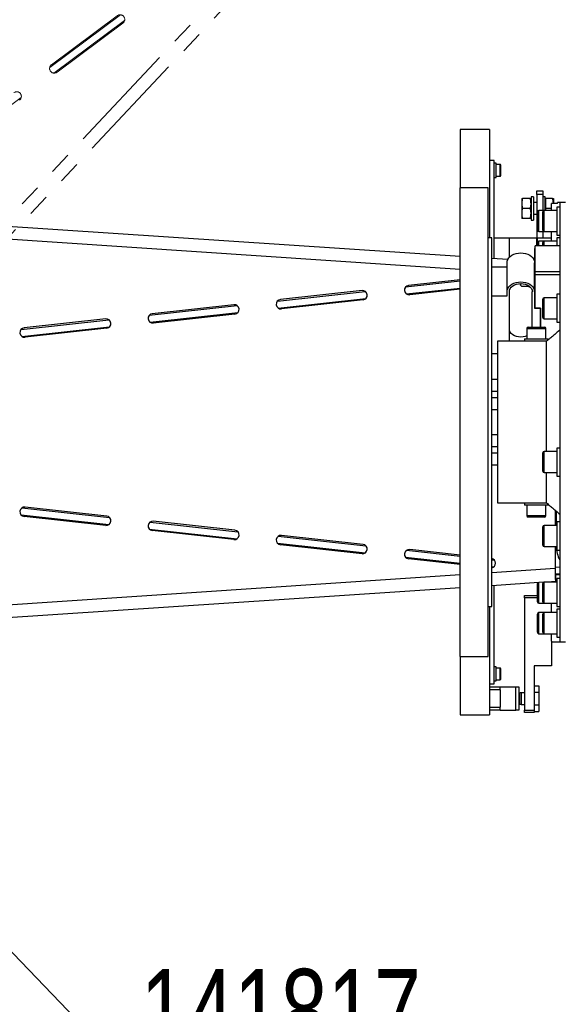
# Model space of a CAD drawing. Header units: millimetres. Extents: x 36 to 588, y 6 to 414.
# Tile 11 of 61: x 197 to 228, y 302 to 358. Entities that reach past the tile are written whole.
import ezdxf

# ---------------------------------------------------------------- set-up
doc = ezdxf.new("R2010")
doc.units = ezdxf.units.MM
doc.linetypes.add('PHANTOM', pattern=[12.7, 6.35, -1.27, 1.27, -1.27, 1.27, -1.27])
doc.styles.add('SLDTEXTSTYLE1', font='TXT', dxfattribs={"width": 0.75})
doc.dimstyles.new('SLDDIMSTYLE0', dxfattribs={"dimtxt": 3.5, "dimasz": 5, "dimexe": 0, "dimexo": 0.0625, "dimgap": 0.875, "dimtad": 1, "dimdec": 4, "dimlfac": 15, "dimzin": 12, "dimdsep": 46, "dimtxsty": 'SLDTEXTSTYLE1', "dimsah": 1, "dimcen": 0.09, "dimazin": 0, "dimtfac": 1, "dimtofl": 0, "dimtmove": 0, "dimatfit": 3, "dimfxl": 1, "dimtolj": 1, "dimtzin": 12, "dimarcsym": 0})
doc.dimstyles.new('SLDDIMSTYLE1', dxfattribs={"dimtxt": 3.5, "dimasz": 5, "dimexe": 0, "dimexo": 0.0625, "dimgap": 0.875, "dimtad": 1, "dimlfac": 15, "dimrnd": 1e-09, "dimzin": 12, "dimdsep": 46, "dimtxsty": 'SLDTEXTSTYLE1', "dimsah": 1, "dimcen": 0.09, "dimadec": 0, "dimazin": 0, "dimtfac": 1, "dimtofl": 0, "dimtmove": 0, "dimatfit": 3, "dimfxl": 1, "dimtolj": 1, "dimtzin": 12, "dimarcsym": 0})
doc.dimstyles.new('SLDDIMSTYLE2', dxfattribs={"dimtxt": 1.3, "dimasz": 1.3, "dimexe": 0, "dimexo": 0.0625, "dimgap": 0.325, "dimtad": 0, "dimtih": 1, "dimtoh": 1, "dimdec": 0, "dimrnd": 1e-09, "dimzin": 0, "dimdsep": 46, "dimtxsty": 'Standard', "dimblk1": 'DOT', "dimblk2": 'DOT', "dimsah": 1, "dimcen": 0.09, "dimadec": 0, "dimazin": 0, "dimtfac": 1, "dimtdec": 0, "dimtofl": 0, "dimtmove": 0, "dimatfit": 3, "dimldrblk": 'DOT', "dimfxl": 1, "dimtolj": 1, "dimtzin": 0, "dimarcsym": 0})

# ---------------------------------------------------------------- blocks, each defined once
blk = doc.blocks.new('*D2')
at = {"color": 7, "linetype": 'Continuous', "lineweight": 0}
for p, q in [((228.882, 391.076), (234.421, 396.241)), ((196.525, 278.437), (280.825, 278.437))]:
    blk.add_line(p, q, dxfattribs=at)
blk.add_arc((108.091, 278.437), 171.734, 0, 43, dxfattribs=at)
for points in [[(233.689, 395.559), (236.564, 391.416), (237.527, 392.289)], [(279.825, 278.437), (280.402, 283.446), (279.102, 283.427)]]:
    blk.add_solid(points, dxfattribs=at)
at = {"color": 7, "linetype": 'Continuous', "lineweight": 0, "insert": (267.907, 352.826), "char_height": 3.5, "attachment_point": 1, "rotation": 293.8166, "style": 'SLDTEXTSTYLE1'}
blk.add_mtext('43°', dxfattribs=at)
blk = doc.blocks.new('*D3')
at = {"color": 7, "linetype": 'Continuous', "lineweight": 0}
for p, q in [((246.592, 333.103), (246.592, 267.437)), ((91.125, 332.437), (91.125, 267.437)), ((91.125, 268.437), (246.592, 268.437))]:
    blk.add_line(p, q, dxfattribs=at)
for centre, start, end in [((160.876, 271.214), 153.4349, 206.5651), ((163.286, 271.214), 333.4349, 26.5651)]:
    blk.add_arc(centre, 6.21, start, end, dxfattribs=at)
for points in [[(91.125, 268.437), (96.125, 267.787), (96.125, 269.087)], [(246.592, 268.437), (241.592, 269.087), (241.592, 267.787)]]:
    blk.add_solid(points, dxfattribs=at)
at = {"color": 7, "linetype": 'Continuous', "lineweight": 0, "insert": (156.909, 272.948), "char_height": 3.5, "attachment_point": 1, "style": 'SLDTEXTSTYLE1'}
blk.add_mtext('2332', dxfattribs=at)
blk = doc.blocks.new('_DOT')
at = {"color": 0, "linetype": 'ByBlock', "lineweight": -2}
blk.add_line((-0.5, 0), (-1, 0), dxfattribs=at)
at = {"color": 0, "linetype": 'ByBlock', "const_width": 0.5}
blk.add_lwpolyline([(-0.25, 0, 1), (0.25, 0, 1)], format="xyb", close=True, dxfattribs=at)

msp = doc.modelspace()

# ---------------------------------------------------------------- linework, layer by layer
at = {"color": 0, "linetype": 'PHANTOM', "lineweight": 0}
for p, q in [((213.7951696, 365.1164981), (177.2110814, 326.146573)), ((214.2964088, 364.5789849), (177.7276058, 325.6253419)), ((198.8488887, 355.2944528), (202.8704984, 358.291934)), ((202.6918482, 358.2397857), (198.9500159, 355.4511536)), ((199.0852765, 354.9717582), (203.1126618, 357.9735443)), ((203.010549, 357.8121477), (199.2687168, 355.0235156)), ((193.2058543, 350.5895683), (197.2325208, 353.5908186))]:
    msp.add_line(p, q, dxfattribs=at)
at = {"color": 7, "linetype": 'Continuous', "lineweight": 30}
for p, q in [((222.192076, 351.7700265), (222.192076, 348.4366931)), ((223.8587426, 351.7700265), (223.8587426, 345.6033598)), ((224.1254093, 344.40596), (224.1254093, 350.0033598)), ((224.232076, 349.523269), (224.232076, 349.8366931)), ((224.4654093, 349.1033598), (224.4654093, 349.7700265)), ((224.4987426, 349.1366931), (224.4987426, 349.7366931)), ((224.232076, 349.0366931), (224.232076, 349.523269)), ((222.192076, 344.534666), (168.8810259, 348.0836934)), ((222.192076, 341.7700265), (222.192076, 348.4366931)), ((223.792076, 341.7700265), (223.792076, 348.4366931)), ((226.5587426, 348.2700265), (226.892076, 348.2700265)), ((226.5587426, 348.0700265), (226.5587426, 348.2700265)), ((226.5587426, 348.0700265), (226.5587426, 345.6033598)), ((226.892076, 348.0700265), (226.5587426, 348.0700265)), ((226.892076, 348.2700265), (226.892076, 348.0700265)), ((226.892076, 348.0700265), (226.892076, 347.1458547)), ((225.692076, 347.8366931), (225.692076, 347.5533598)), ((225.692076, 347.5533598), (225.692076, 346.9866931)), ((226.1747967, 347.8366931), (225.7426886, 347.8366931)), ((226.2254093, 347.9366931), (226.2254093, 347.2700265)), ((226.3587426, 347.9366931), (226.3587426, 347.2700265)), ((227.0254093, 347.1458547), (227.0254093, 347.9366931)), ((227.4414633, 347.8366931), (227.052076, 347.8366931)), ((227.052076, 347.8366931), (227.052076, 347.5533598)), ((227.052076, 347.5533598), (227.052076, 347.2700265)), ((227.392076, 347.1458547), (227.392076, 347.5480319)), ((227.7254093, 347.5480319), (227.392076, 347.5480319)), ((227.492076, 347.8366931), (227.492076, 347.5533598)), ((227.7254093, 347.5480319), (227.7254093, 347.6033598)), ((227.8587426, 347.6033598), (227.8587426, 322.6033598)), ((222.192076, 343.7997095), (168.8587426, 347.3502203)), ((225.692076, 346.9866931), (225.692076, 346.7033598)), ((226.1747967, 347.2700265), (225.7426886, 347.2700265)), ((226.2254093, 347.2700265), (226.2254093, 346.6033598)), ((226.3587426, 347.2700265), (226.3587426, 346.6033598)), ((226.592076, 346.0258547), (226.592076, 347.0658547)), ((226.672076, 345.9458547), (226.672076, 347.1458547)), ((226.892076, 346.5458547), (226.892076, 347.0658547)), ((226.972076, 346.5458547), (226.972076, 347.1458547)), ((227.392076, 347.2700265), (227.052076, 347.2700265)), ((227.052076, 347.2700265), (227.052076, 347.1458547)), ((227.692076, 347.3458547), (227.692076, 345.7458547)), ((226.1747967, 346.7033598), (225.7426886, 346.7033598)), ((226.892076, 346.0258547), (226.892076, 346.5458547)), ((226.972076, 345.9458547), (226.972076, 346.5458547)), ((226.892076, 345.9458547), (226.892076, 345.6033598)), ((227.392076, 345.4038386), (227.392076, 345.9458547)), ((223.992076, 335.1033598), (223.992076, 345.6033598)), ((224.1254093, 345.6033598), (224.992076, 345.6033598)), ((224.992076, 344.4870174), (224.992076, 345.6033598)), ((224.992076, 345.6033598), (226.5587426, 345.6033598)), ((226.5587426, 345.1442761), (226.5587426, 345.6033598)), ((226.592076, 345.6033598), (227.392076, 345.6033598)), ((226.592076, 345.3238386), (226.592076, 345.6033598)), ((226.592076, 345.1366931), (226.592076, 345.3238386)), ((226.672076, 345.1442761), (226.672076, 345.4038386)), ((226.892076, 345.1366931), (226.892076, 345.3238386)), ((226.972076, 345.1442761), (226.972076, 345.4038386)), ((227.692076, 345.6038386), (227.692076, 345.1442761)), ((226.4254093, 344.9792845), (226.4254093, 344.1778968)), ((226.4587426, 344.9792845), (226.4254093, 344.9792845)), ((227.8587426, 345.1442761), (226.4587426, 345.1442761)), ((226.4587426, 343.6829221), (226.4587426, 345.1442761)), ((224.8995874, 344.3544214), (223.992076, 344.4148363)), ((224.8587426, 342.527981), (224.8587426, 344.1778968)), ((226.4254093, 344.2528442), (226.4181112, 344.2533301)), ((226.4254093, 342.527981), (226.4254093, 344.1778968)), ((223.992076, 343.9421945), (224.8587426, 343.9421945)), ((226.4587426, 343.6829221), (227.8587426, 343.6829221)), ((226.4587426, 343.4943603), (226.4587426, 343.6829221)), ((219.0924183, 342.7966312), (222.192076, 343.1389039)), ((222.192076, 343.2084154), (219.2626747, 342.8847804)), ((227.8587426, 343.4943603), (226.4587426, 343.4943603)), ((226.4587426, 341.5969571), (226.4587426, 343.4943603)), ((211.8038308, 341.9918052), (216.7973741, 342.5432061)), ((216.6121344, 342.5919536), (211.973689, 342.0795065)), ((219.1414236, 342.3996112), (222.192076, 342.7364727)), ((222.192076, 342.6718371), (219.32124, 342.3546724)), ((224.8587426, 342.2922787), (224.8587426, 342.527981)), ((224.992076, 339.7033598), (224.992076, 342.527981)), ((225.6254093, 342.9234321), (225.6254093, 342.9874493)), ((225.6254093, 342.9041234), (225.6254093, 342.9234321)), ((225.6760219, 342.8387555), (226.0654093, 342.8387555)), ((226.0654093, 342.8387555), (226.0654093, 342.8767566)), ((226.092076, 342.8596435), (226.092076, 342.8041234)), ((226.292076, 340.5033598), (226.292076, 342.527981)), ((226.4254093, 342.527981), (226.4254093, 341.5851719)), ((211.8519303, 341.5946853), (216.8365028, 342.1450955)), ((216.6706998, 342.0618455), (212.0322544, 341.5493985)), ((223.992076, 342.2922787), (224.8587426, 342.2922787)), ((226.892076, 341.217317), (226.892076, 342.1050125)), ((226.972076, 341.1607484), (226.972076, 342.1850125)), ((227.692076, 342.3850125), (227.692076, 340.7850125)), ((204.5152452, 341.1869795), (209.5079015, 341.7382824)), ((204.5624393, 340.7897596), (209.5479358, 341.3402719)), ((209.3231488, 341.7866796), (204.6847034, 341.2742326)), ((222.192076, 321.7700265), (222.192076, 341.7700265)), ((223.792076, 321.7700265), (223.792076, 341.7700265)), ((226.4254093, 341.5851719), (226.7587426, 341.5851719)), ((226.7587426, 341.5969571), (226.4587426, 341.5969571)), ((226.7587426, 340.5033598), (226.7587426, 341.5969571)), ((226.7587426, 341.5851719), (226.7587426, 340.5033598)), ((197.2266617, 340.382154), (202.2184269, 340.9333585)), ((202.0341631, 340.9814057), (197.3957177, 340.4689586)), ((209.3817142, 341.2565716), (204.7432687, 340.7441245)), ((226.892076, 341.0650125), (226.892076, 341.217317)), ((226.972076, 340.9850125), (226.972076, 341.1607484)), ((197.2729504, 339.9848341), (202.2593666, 340.5354479)), ((202.0927285, 340.4512976), (197.4542831, 339.9388506)), ((225.992076, 340.4366931), (227.0587426, 340.4366931)), ((226.0587426, 340.5033598), (226.992076, 340.5033598)), ((227.1044954, 339.7033598), (224.3254093, 339.7033598)), ((224.3254093, 339.7033598), (224.3254093, 330.5033598)), ((225.8587426, 339.8366931), (227.192076, 339.8366931)), ((227.1044954, 333.427306), (227.1044954, 339.7033598)), ((224.3254093, 338.9924471), (223.992076, 338.9924471)), ((223.992076, 324.6033598), (223.992076, 335.1033598)), ((227.692076, 333.627306), (227.692076, 332.027306)), ((226.892076, 332.307306), (226.892076, 333.347306)), ((226.972076, 332.227306), (226.972076, 333.427306)), ((227.1044954, 330.5033598), (227.1044954, 332.227306)), ((197.2729504, 330.2218855), (202.2593666, 329.6712716)), ((202.0927285, 329.7554219), (197.4542831, 330.267869)), ((224.3254093, 330.5033598), (227.1044954, 330.5033598)), ((227.192076, 330.3700265), (225.8587426, 330.3700265)), ((197.2266617, 329.8245655), (202.2184269, 329.273361)), ((202.0341631, 329.2253139), (197.3957177, 329.7377609)), ((227.0587426, 329.7700265), (225.992076, 329.7700265)), ((226.992076, 329.7033598), (226.0587426, 329.7033598)), ((227.592076, 330.0947184), (227.592076, 329.2217071)), ((227.6587426, 330.0388451), (227.6587426, 329.2987032)), ((204.5152452, 329.01974), (209.5079015, 328.4684372)), ((204.5624393, 329.41696), (209.5479358, 328.8664477)), ((209.3817142, 328.950148), (204.7432687, 329.462595)), ((226.892076, 328.1017071), (226.892076, 329.1417071)), ((226.972076, 328.0217071), (226.972076, 329.2217071)), ((227.6587426, 329.2217071), (227.6587426, 329.2987032)), ((227.692076, 329.2987032), (227.6587426, 329.2987032)), ((227.692076, 329.4217071), (227.692076, 329.1873925)), ((227.692076, 329.1873925), (227.692076, 327.8217071)), ((209.3231488, 328.4200399), (204.6847034, 328.932487)), ((211.8519303, 328.6120343), (216.8365028, 328.061624)), ((216.6706998, 328.1448741), (212.0322544, 328.6573211)), ((211.8038308, 328.2149143), (216.7973741, 327.6635135)), ((216.6121344, 327.614766), (211.973689, 328.1272131)), ((227.592076, 328.0217071), (227.592076, 326.7664993)), ((219.0924183, 327.4100884), (222.192076, 327.0678156)), ((219.1414236, 327.8071083), (222.192076, 327.4702469)), ((222.192076, 326.9983042), (219.2626747, 327.3219391)), ((222.192076, 327.5348824), (219.32124, 327.8520472)), ((223.992076, 327.2714859), (224.1250676, 327.2568006)), ((223.992076, 326.8690547), (224.0868447, 326.85859)), ((227.592076, 326.7664993), (223.992076, 326.5268398)), ((227.592076, 326.873964), (227.8587426, 326.8445179)), ((222.192076, 326.4070101), (168.8587426, 322.8564993)), ((227.8587426, 326.4420867), (227.5969732, 326.470992)), ((227.5981083, 326.4324531), (227.6587426, 326.4366931)), ((227.6247198, 326.0328858), (227.6263347, 326.4328825)), ((227.6263347, 326.4328825), (227.8587426, 326.4319442)), ((227.6587426, 326.4366931), (227.8587426, 326.4366931)), ((227.692076, 326.202881), (227.692076, 324.602881)), ((222.192076, 325.6720536), (168.8810259, 322.1230262)), ((226.9243578, 325.9870914), (223.992076, 325.7918833)), ((224.1254093, 320.2033598), (224.1254093, 325.8007596)), ((226.592076, 325.7705765), (226.592076, 325.922881)), ((226.592076, 324.882881), (226.592076, 325.7705765)), ((226.672076, 325.827145), (226.672076, 325.9702965)), ((226.672076, 324.802881), (226.672076, 325.827145)), ((226.892076, 324.882881), (226.892076, 325.922881)), ((226.972076, 324.802881), (226.972076, 326.002881)), ((227.6129632, 326.0329333), (227.1615382, 326.002881)), ((227.392076, 326.002881), (227.392076, 326.0182284)), ((227.6247109, 326.0328852), (227.6247198, 326.0328858)), ((227.692076, 326.0326132), (227.6247109, 326.0328852)), ((227.6247198, 326.0328858), (227.692076, 326.0326139)), ((225.8587426, 325.1033598), (225.8587426, 325.2366931)), ((225.8587426, 325.2366931), (226.592076, 325.2366931)), ((225.8587426, 325.1033598), (225.8587426, 318.7033598)), ((226.592076, 325.1033598), (225.8587426, 325.1033598)), ((223.8587426, 324.6033598), (223.8587426, 318.4366931)), ((227.392076, 324.2608648), (227.392076, 324.802881)), ((226.592076, 323.8598602), (226.592076, 324.1808648)), ((226.672076, 323.8904749), (226.672076, 324.2608648)), ((226.892076, 323.1408648), (226.892076, 324.1808648)), ((226.972076, 323.0608648), (226.972076, 324.2608648)), ((227.692076, 324.4608648), (227.692076, 322.8608648)), ((226.592076, 323.1408648), (226.592076, 323.8598602)), ((226.672076, 323.0608648), (226.672076, 323.8904749)), ((227.392076, 322.643424), (227.392076, 323.0608648)), ((227.392076, 322.643424), (227.392076, 321.2366931)), ((222.192076, 321.7700265), (222.192076, 318.4366931)), ((224.232076, 320.8566023), (224.232076, 321.1700265)), ((227.392076, 321.2366931), (226.392076, 321.2366931)), ((226.392076, 321.2366931), (226.392076, 318.7033598)), ((224.232076, 320.3700265), (224.232076, 320.8566023)), ((224.4654093, 320.4366931), (224.4654093, 321.1033598)), ((224.4987426, 320.4700265), (224.4987426, 321.0700265)), ((223.8587426, 320.0366931), (224.4587426, 320.0366931)), ((224.4587426, 319.8700265), (224.4587426, 320.0366931)), ((224.4587426, 320.0366931), (225.3587426, 320.0366931)), ((225.3587426, 318.7033598), (225.3587426, 320.0366931)), ((225.3587426, 320.0366931), (225.5254093, 320.0366931)), ((225.5254093, 320.0366931), (225.5254093, 318.7033598)), ((226.392076, 320.1013368), (226.6587426, 320.1013368)), ((226.6587426, 320.1013368), (226.6587426, 319.7356816)), ((224.4587426, 319.8700265), (223.8587426, 319.8700265)), ((224.4587426, 319.8700265), (224.4587426, 318.8700265)), ((225.592076, 319.0590222), (225.592076, 319.6810307)), ((225.6754093, 319.0366931), (225.6754093, 319.7033598)), ((226.392076, 319.7356816), (226.6587426, 319.7356816)), ((226.6587426, 319.7356816), (226.6587426, 319.0043713)), ((226.392076, 319.0043713), (226.6587426, 319.0043713)), ((226.6587426, 319.0043713), (226.6587426, 318.6387161)), ((223.8587426, 318.8700265), (224.4587426, 318.8700265)), ((224.4587426, 318.7033598), (223.8587426, 318.7033598)), ((224.4587426, 318.7033598), (224.4587426, 318.8700265)), ((224.4587426, 318.7033598), (225.3587426, 318.7033598)), ((225.5254093, 318.7033598), (225.3587426, 318.7033598)), ((225.8587426, 318.7033598), (226.392076, 318.7033598)), ((225.8587426, 318.5700265), (225.8587426, 318.7033598)), ((226.392076, 318.5700265), (225.8587426, 318.5700265)), ((226.392076, 318.7033598), (226.392076, 318.5700265)), ((226.392076, 318.6387161), (226.6587426, 318.6387161))]:
    msp.add_line(p, q, dxfattribs=at)
at = {"color": 7, "linetype": 'Continuous', "lineweight": 30, "flags": 128}
for points in [[(224.8587426, 344.1778968), (224.8706432, 344.2740806), (224.9059834, 344.3673419), (224.9636894, 344.454847), (225.0420078, 344.5339371), (225.138559, 344.6022091), (225.2504093, 344.6575886), (225.3741602, 344.6983928), (225.5060516, 344.7233821), (225.642076, 344.7317971), (225.7781004, 344.7233821), (225.9099917, 344.6983928), (226.0337426, 344.6575886), (226.1455929, 344.6022091), (226.2421441, 344.5339371), (226.3204625, 344.454847), (226.3781685, 344.3673419), (226.4135087, 344.2740806), (226.4254093, 344.1778968)], [(224.8587426, 342.527981), (224.8706432, 342.6241648), (224.9059834, 342.717426), (224.9636894, 342.8049311), (225.0420078, 342.8840212), (225.138559, 342.9522932), (225.2504093, 343.0076727), (225.3741602, 343.048477), (225.5060516, 343.0734663), (225.642076, 343.0818813), (225.7781004, 343.0734663), (225.9099917, 343.048477), (226.0337426, 343.0076727), (226.1455929, 342.9522932), (226.2421441, 342.8840212), (226.3204625, 342.8049311), (226.3781685, 342.717426), (226.4135087, 342.6241648), (226.4254093, 342.527981)], [(224.992076, 342.527981), (225.0045655, 342.6176483), (225.0415543, 342.7038697), (225.1016207, 342.7833318), (225.1824566, 342.852981), (225.2809553, 342.9101406), (225.3933317, 342.9526139), (225.5152673, 342.9787689), (225.642076, 342.9876004), (225.7688847, 342.9787689), (225.8908202, 342.9526139), (226.0031966, 342.9101406), (226.1016954, 342.852981), (226.1825312, 342.7833318), (226.2425977, 342.7038697), (226.2795864, 342.6176483), (226.292076, 342.527981)], [(225.992076, 340.0193623), (225.8908202, 339.9820277), (225.7688847, 339.9558727), (225.642076, 339.9470412), (225.5152673, 339.9558727), (225.3933317, 339.9820277), (225.2809553, 340.0245011), (225.1824566, 340.0816606), (225.1016207, 340.1513098), (225.0415543, 340.2307719), (225.0045655, 340.3169933), (224.992076, 340.4066606)]]:
    msp.add_lwpolyline(points, dxfattribs=at)
at = {"color": 0, "linetype": 'PHANTOM', "lineweight": 0}
for centre, start, end in [((202.8511986, 358.0259667), 306.69563229, 126.69563229), ((199.1093664, 355.2373346), 126.69563229, 306.69563229), ((196.9711765, 353.6438305), 306.69563229, 126.69563229)]:
    msp.add_arc(centre, 0.2666667, start, end, dxfattribs=at)
at = {"color": 7, "linetype": 'Continuous', "lineweight": 30}
for centre, radius, start, end in [((224.4654093, 349.7366931), 0.0333333, 0, 90), ((224.4654093, 349.1366931), 0.0333333, 270, 0), ((226.672076, 347.0658547), 0.08, 90, 180), ((226.972076, 347.0658547), 0.08, 90, 180), ((226.672076, 346.0258547), 0.08, 180, 270), ((226.972076, 346.0258547), 0.08, 180, 270), ((226.672076, 345.3238386), 0.08, 90, 180), ((226.972076, 345.3238386), 0.08, 90, 180), ((216.6414171, 342.3268995), 0.2666667, 276.30436771, 96.30436771), ((219.2919573, 342.6197264), 0.2666667, 96.30436771, 276.30436771), ((212.0029717, 341.8144525), 0.2666667, 96.30436771, 276.30436771), ((226.972076, 342.1050125), 0.08, 90, 180), ((209.3524315, 341.5216256), 0.2666667, 276.30436771, 96.30436771), ((202.0634458, 340.7163517), 0.2666667, 276.30436771, 96.30436771), ((204.7139861, 341.0091786), 0.2666667, 96.30436771, 276.30436771), ((226.972076, 341.0650125), 0.08, 180, 270), ((197.4250004, 340.2039046), 0.2666667, 96.30436771, 276.30436771), ((226.0587426, 340.4366931), 0.0666667, 90, 180), ((226.992076, 340.4366931), 0.0666667, 0, 90), ((226.972076, 333.347306), 0.08, 90, 180), ((226.972076, 332.307306), 0.08, 180, 270), ((197.4250004, 330.0028149), 0.2666667, 83.69563229, 263.69563229), ((202.0634458, 329.4903679), 0.2666667, 263.69563229, 83.69563229), ((226.0587426, 329.7700265), 0.0666667, 180, 270), ((226.992076, 329.7700265), 0.0666667, 270, 0), ((204.7139861, 329.197541), 0.2666667, 83.69563229, 263.69563229), ((226.972076, 329.1417071), 0.08, 90, 180), ((209.3524315, 328.685094), 0.2666667, 263.69563229, 83.69563229), ((212.0029717, 328.3922671), 0.2666667, 83.69563229, 263.69563229), ((216.6414171, 327.87982), 0.2666667, 263.69563229, 83.69563229), ((226.972076, 328.1017071), 0.08, 180, 270), ((229.2587426, 328.0366931), 1.6, 180.5366563, 208.95502437), ((219.2919573, 327.5869932), 0.2666667, 83.69563229, 263.69563229), ((223.9304027, 327.0745461), 0.2666667, 283.37212226, 76.62787774), ((227.6233741, 325.6995552), 0.7333333, 89.7686792, 93.8086792), ((226.672076, 325.922881), 0.08, 147.5533582, 180), ((226.972076, 325.922881), 0.08, 90, 180), ((227.6233652, 325.6995546), 0.3333333, 89.7686792, 93.8086792), ((227.6233741, 325.6995552), 0.3333333, 89.7686792, 93.8086792), ((226.672076, 324.882881), 0.08, 180, 270), ((226.972076, 324.882881), 0.08, 180, 270), ((226.672076, 324.1808648), 0.08, 90, 180), ((226.972076, 324.1808648), 0.08, 90, 180), ((226.672076, 323.1408648), 0.08, 180, 270), ((226.972076, 323.1408648), 0.08, 180, 270), ((224.4654093, 321.0700265), 0.0333333, 0, 90), ((224.4654093, 320.4700265), 0.0333333, 270, 0)]:
    msp.add_arc(centre, radius, start, end, dxfattribs=at)
for points, degree in [([(223.8587426, 351.7700265), (222.192076, 351.7700265)], 1), ([(224.1254093, 350.0033598), (223.8587426, 350.0033598)], 1), ([(224.232076, 349.8366931), (224.1254093, 349.8366931)], 1), ([(224.4654093, 349.7700265), (224.232076, 349.7700265)], 1), ([(224.1254093, 349.0366931), (224.232076, 349.0366931)], 1), ([(224.232076, 349.1033598), (224.4654093, 349.1033598)], 1), ([(223.792076, 348.4366931), (222.192076, 348.4366931)], 1), ([(226.3587426, 347.9366931), (226.2254093, 347.9366931)], 1), ([(226.5587426, 347.6033598), (226.3587426, 347.6033598)], 1), ([(227.0254093, 347.9366931), (226.892076, 347.9366931)], 1), ([(227.052076, 347.8366931), (227.0254093, 347.8366931)], 1), ([(227.8587426, 347.6033598), (227.7254093, 347.6033598)], 1), ([(228.192076, 347.6033598), (227.8587426, 347.6033598)], 1), ([(226.3587426, 346.9366931), (226.5587426, 346.9366931)], 1), ([(226.972076, 347.1458547), (226.672076, 347.1458547)], 1), ([(227.692076, 347.1458547), (226.972076, 347.1458547)], 1), ([(227.8587426, 347.3458547), (227.692076, 347.3458547)], 1), ([(226.2254093, 346.6033598), (226.3587426, 346.6033598)], 1), ([(226.672076, 345.9458547), (226.972076, 345.9458547)], 1), ([(226.972076, 345.9458547), (227.692076, 345.9458547)], 1), ([(223.992076, 345.6033598), (223.792076, 345.6033598)], 1), ([(226.972076, 345.4038386), (226.672076, 345.4038386)], 1), ([(227.692076, 345.4038386), (226.972076, 345.4038386)], 1), ([(227.692076, 345.7458547), (227.8587426, 345.7458547)], 1), ([(227.8587426, 345.6038386), (227.692076, 345.6038386)], 1), ([(225.6254093, 342.9041234), (225.6373203, 342.8834929)], 1), ([(226.092076, 342.8041234), (226.1616823, 342.8041234)], 1), ([(227.692076, 342.1850125), (226.972076, 342.1850125)], 1), ([(227.8587426, 342.3850125), (227.692076, 342.3850125)], 1), ([(226.972076, 340.9850125), (227.692076, 340.9850125)], 1), ([(227.692076, 340.7850125), (227.8587426, 340.7850125)], 1), ([(225.992076, 340.4366931), (225.992076, 339.8366931)], 1), ([(227.0587426, 339.8366931), (227.0587426, 340.4366931)], 1), ([(227.8587426, 340.3354945), (227.1044954, 339.7033598)], 1), ([(225.8587426, 339.8366931), (225.8587426, 339.7033598)], 1), ([(227.192076, 339.7767611), (227.192076, 339.8366931)], 1), ([(224.3254093, 337.5366931), (223.992076, 337.5366931)], 1), ([(223.992076, 336.8700265), (224.3254093, 336.8700265)], 1), ([(224.3254093, 336.4866931), (223.992076, 336.4866931)], 1), ([(223.992076, 335.8200265), (224.3254093, 335.8200265)], 1), ([(224.3254093, 334.3866931), (223.992076, 334.3866931)], 1), ([(223.992076, 333.7200265), (224.3254093, 333.7200265)], 1), ([(227.8587426, 333.627306), (227.692076, 333.627306)], 1), ([(224.3254093, 333.3366931), (223.992076, 333.3366931)], 1), ([(227.692076, 333.427306), (226.972076, 333.427306)], 1), ([(223.992076, 332.6700265), (224.3254093, 332.6700265)], 1), ([(226.972076, 332.227306), (227.692076, 332.227306)], 1), ([(227.692076, 332.027306), (227.8587426, 332.027306)], 1), ([(225.8587426, 330.5033598), (225.8587426, 330.3700265)], 1), ([(225.992076, 330.3700265), (225.992076, 329.7700265)], 1), ([(227.0587426, 329.7700265), (227.0587426, 330.3700265)], 1), ([(227.1044954, 330.5033598), (227.8587426, 329.871225)], 1), ([(227.192076, 330.3700265), (227.192076, 330.4299585)], 1), ([(227.692076, 329.2217071), (226.972076, 329.2217071)], 1), ([(227.8587426, 329.4217071), (227.692076, 329.4217071)], 1), ([(226.972076, 328.0217071), (227.692076, 328.0217071)], 1), ([(227.692076, 327.8217071), (227.8587426, 327.8217071)], 1), ([(227.592076, 326.7664993), (227.5929468, 326.7184349), (227.5946884, 326.6223062), (227.5969094, 326.4839916), (227.5985046, 326.3550779), (227.5986324, 326.2831908), (227.5986963, 326.2472473)], 3), ([(227.5986963, 326.2472473), (227.6008243, 326.2152815), (227.6050803, 326.1513498), (227.6095073, 326.0848491), (227.6124234, 326.0410438), (227.6127833, 326.0356368), (227.6129632, 326.0329333)], 3), ([(227.8587426, 326.202881), (227.692076, 326.202881)], 1), ([(227.692076, 326.002881), (226.972076, 326.002881)], 1), ([(223.792076, 324.6033598), (223.992076, 324.6033598)], 1), ([(226.672076, 324.802881), (226.972076, 324.802881)], 1), ([(226.972076, 324.802881), (227.692076, 324.802881)], 1), ([(227.692076, 324.602881), (227.8587426, 324.602881)], 1), ([(226.972076, 324.2608648), (226.672076, 324.2608648)], 1), ([(227.692076, 324.2608648), (226.972076, 324.2608648)], 1), ([(227.8587426, 324.4608648), (227.692076, 324.4608648)], 1), ([(226.672076, 323.0608648), (226.972076, 323.0608648)], 1), ([(226.972076, 323.0608648), (227.692076, 323.0608648)], 1), ([(227.692076, 322.8608648), (227.8587426, 322.8608648)], 1), ([(227.392076, 322.6033598), (227.8587426, 322.6033598)], 1), ([(227.8587426, 322.6033598), (228.192076, 322.6033598)], 1), ([(222.192076, 321.7700265), (223.792076, 321.7700265)], 1), ([(224.232076, 321.1700265), (224.1254093, 321.1700265)], 1), ([(224.4654093, 321.1033598), (224.232076, 321.1033598)], 1), ([(223.8587426, 320.2033598), (224.1254093, 320.2033598)], 1), ([(224.1254093, 320.3700265), (224.232076, 320.3700265)], 1), ([(224.232076, 320.4366931), (224.4654093, 320.4366931)], 1), ([(225.6754093, 319.7033598), (225.592076, 319.6810307)], 1), ([(225.8587426, 319.7033598), (225.6754093, 319.7033598)], 1), ([(225.592076, 319.0590222), (225.6754093, 319.0366931)], 1), ([(225.6754093, 319.0366931), (225.8587426, 319.0366931)], 1), ([(222.192076, 318.4366931), (223.8587426, 318.4366931)], 1)]:
    msp.add_open_spline(points, degree=degree, dxfattribs=at)
for points, knots in [([(225.7426886, 347.8366931), (225.735848, 347.815492), (225.7060683, 347.723196), (225.6981643, 347.6272591), (225.692076, 347.5533598)], [0, 0, 0, 0, 0.2297082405, 1, 1, 1, 1]), ([(225.692076, 347.8366931), (225.6921364, 347.8366931), (225.692594, 347.8366931), (225.703648, 347.8366931), (225.7295958, 347.8366931), (225.7426886, 347.8366931)], [0, 0, 0, 0, 0.0700880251, 0.5307833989, 1, 1, 1, 1]), ([(225.692076, 347.5533598), (225.6927083, 347.5297165), (225.6952728, 347.4338316), (225.7223147, 347.3404112), (225.7426886, 347.2700265)], [0, 0, 0, 0, 0.2465794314, 1, 1, 1, 1]), ([(226.2254093, 347.5533598), (226.2193209, 347.6272591), (226.211417, 347.723196), (226.1816373, 347.815492), (226.1747967, 347.8366931)], [0, 0, 0, 0, 0.77029175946, 1, 1, 1, 1]), ([(226.1747967, 347.8366931), (226.1889428, 347.8366931), (226.2174944, 347.8366931), (226.2227551, 347.8366931), (226.2254093, 347.8366931)], [0, 0, 0, 0, 0.4954579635, 1, 1, 1, 1]), ([(226.1747967, 347.2700265), (226.1951706, 347.3404112), (226.2222124, 347.4338316), (226.2247769, 347.5297165), (226.2254093, 347.5533598)], [0, 0, 0, 0, 0.75342056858, 1, 1, 1, 1]), ([(227.492076, 347.5533598), (227.4920155, 347.5600755), (227.4915579, 347.6109343), (227.480504, 347.7068262), (227.4545561, 347.7931405), (227.4414633, 347.8366931)], [0, 0, 0, 0, 0.0700880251, 0.5307833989, 1, 1, 1, 1]), ([(227.4414633, 347.8366931), (227.4480097, 347.8366931), (227.4778303, 347.8366931), (227.4858313, 347.8366931), (227.492076, 347.8366931)], [0, 0, 0, 0, 0.21952325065, 1, 1, 1, 1]), ([(225.7426886, 347.2700265), (225.7285425, 347.2240119), (225.6999908, 347.131139), (225.6947302, 347.0351325), (225.692076, 346.9866931)], [0, 0, 0, 0, 0.4954579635, 1, 1, 1, 1]), ([(225.692076, 346.9866931), (225.6921364, 346.9799774), (225.692594, 346.9291186), (225.703648, 346.8332267), (225.7295958, 346.7469124), (225.7426886, 346.7033598)], [0, 0, 0, 0, 0.0700880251, 0.5307833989, 1, 1, 1, 1]), ([(226.2254093, 346.9866931), (226.2253489, 346.9934088), (226.2248912, 347.0442676), (226.2138373, 347.1401596), (226.1878895, 347.2264738), (226.1747967, 347.2700265)], [0, 0, 0, 0, 0.0700880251, 0.5307833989, 1, 1, 1, 1]), ([(226.1747967, 346.7033598), (226.1889428, 346.7493744), (226.2174944, 346.8422472), (226.2227551, 346.9382538), (226.2254093, 346.9866931)], [0, 0, 0, 0, 0.4954579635, 1, 1, 1, 1]), ([(225.7426886, 346.7033598), (225.7285425, 346.7033598), (225.6999908, 346.7033598), (225.6947302, 346.7033598), (225.692076, 346.7033598)], [0, 0, 0, 0, 0.4954579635, 1, 1, 1, 1]), ([(226.2254093, 346.7033598), (226.2253489, 346.7033598), (226.2248912, 346.7033598), (226.2138373, 346.7033598), (226.1878895, 346.7033598), (226.1747967, 346.7033598)], [0, 0, 0, 0, 0.0700880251, 0.5307833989, 1, 1, 1, 1]), ([(225.6533694, 342.982517), (225.6482771, 342.9772352), (225.6296492, 342.9579145), (225.6271936, 342.9379436), (225.6254093, 342.9234321)], [0, 0, 0, 0, 0.27337157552, 1, 1, 1, 1]), ([(225.6254093, 342.9234321), (225.6254697, 342.921425), (225.6259274, 342.9062254), (225.6369813, 342.8775673), (225.6629291, 342.8517716), (225.6760219, 342.8387555)], [0, 0, 0, 0, 0.0700880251, 0.5307833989, 1, 1, 1, 1])]:
    msp.add_open_spline(points, degree=3, knots=knots, dxfattribs=at)

# ---------------------------------------------------------------- texts
at = {"color": 7, "linetype": 'Continuous', "lineweight": 0, "insert": (204.020325, 303.9755382), "char_height": 4.7625, "attachment_point": 1, "style": 'SLDTEXTSTYLE1'}
msp.add_mtext('141817', dxfattribs=at)

# ---------------------------------------------------------------- dimensions: what is measured, and where the dimension line sits
at = {"color": 7, "linetype": 'Continuous', "lineweight": 0}
dim = msp.add_angular_dim_2l(base=(267.8752191, 341.377299), line1=((195.5254093, 278.4366931), (191.5254093, 278.4366931)), line2=((168.8587426, 335.1033598), (228.1503731, 390.3936997)), dimstyle='SLDDIMSTYLE0', dxfattribs=at)
dim.commit()
dim.dimension.update_dxf_attribs({"geometry": '*D2', "text_midpoint": (265.2004651, 347.7845954), "dimtype": 162})
dim = msp.add_linear_dim(base=(246.592076, 268.4366931), p1=(91.1254093, 333.4366931), p2=(246.592076, 334.1033598), text='(<>)', dimstyle='SLDDIMSTYLE1', dxfattribs=at)
dim.commit()
dim.dimension.update_dxf_attribs({"geometry": '*D3', "text_midpoint": (162.0811999, 268.4366931), "dimtype": 160})

# ---------------------------------------------------------------- leaders
msp.add_leader([(180.9861589, 321.2585343), (203.5194253, 297.834334), (225.131076, 297.834334)], dimstyle='SLDDIMSTYLE2', dxfattribs=at)

doc.saveas('drawing.dxf')
